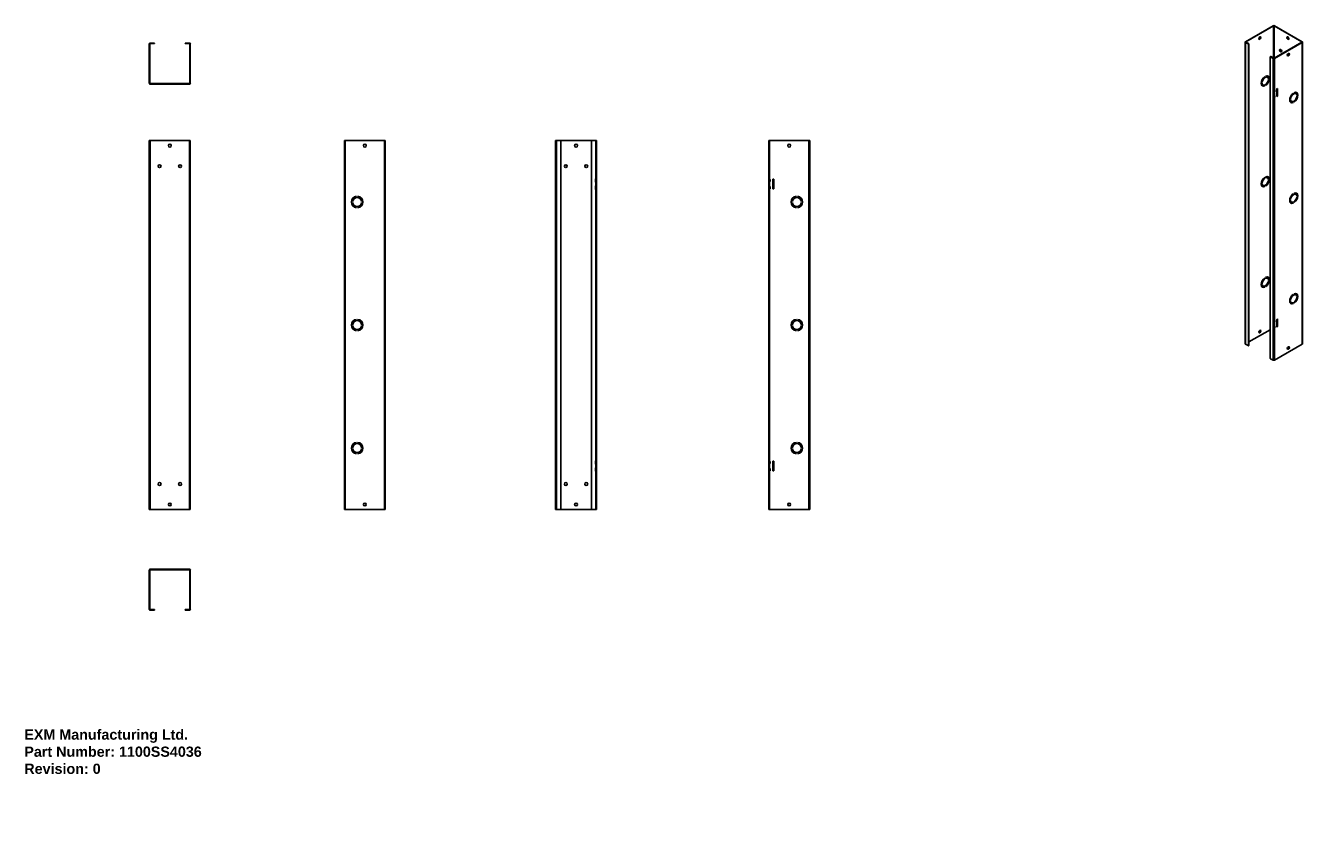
# Model space of a CAD drawing. Header units: inches. Extents: x 0 to 125, y -11 to 69.
import ezdxf

# ---------------------------------------------------------------- set-up
doc = ezdxf.new("R2010")
doc.units = ezdxf.units.IN
doc.header["$MEASUREMENT"] = 0
doc.layers.get('0').update_dxf_attribs({"lineweight": 25})
doc.layers.add('Visible Edges(ANSI)', color=7, linetype='Continuous', lineweight=25)
doc.layers.add('Visible Tangent Edges(ANSI)', color=7, linetype='Continuous', lineweight=25)
doc.styles.get("Standard").update_dxf_attribs({"font": 'arialbd.ttf'})

msp = doc.modelspace()

# ---------------------------------------------------------------- linework, layer by layer
at = {"layer": 'Visible Edges(ANSI)'}
for p, q in [((119.17, 67.08), (121.87, 68.64)), ((119.21, 67.06), (121.91, 68.62)), ((121.96, 68.62), (124.66, 67.06)), ((122, 68.64), (124.7, 67.08)), ((12.2, 66.88), (12.21, 66.88)), ((12.2, 66.86), (12.2, 66.88)), ((12.2, 63.03), (12.2, 66.86)), ((12.26, 63.03), (12.26, 66.86)), ((12.64, 66.94), (12.29, 66.94)), ((12.29, 66.89), (12.64, 66.89)), ((12.64, 66.94), (12.7, 66.94)), ((12.7, 66.89), (12.64, 66.89)), ((12.7, 66.89), (12.7, 66.94)), ((15.7, 66.94), (15.7, 66.89)), ((15.7, 66.94), (15.76, 66.94)), ((15.76, 66.89), (15.7, 66.89)), ((16.12, 66.94), (15.76, 66.94)), ((16.12, 66.89), (15.76, 66.89)), ((16.15, 66.86), (16.15, 63.03)), ((16.2, 66.86), (16.2, 63.03)), ((119.14, 37.61), (119.14, 67.05)), ((119.17, 67.01), (119.42, 66.87)), ((119.21, 67.03), (119.46, 66.89)), ((119.46, 66.79), (119.46, 37.46)), ((119.5, 66.82), (119.5, 37.48)), ((124.66, 67.03), (121.96, 65.47)), ((124.7, 67.01), (122, 65.45)), ((124.73, 67.05), (124.73, 37.61)), ((121.58, 36.24), (121.58, 65.57)), ((121.63, 65.62), (121.59, 65.6)), ((121.62, 65.6), (121.87, 65.45)), ((121.91, 65.47), (121.66, 65.62)), ((121.05, 63.68), (121.05, 63.68)), ((121.05, 63.68), (121.05, 63.68)), ((121.12, 63.72), (121.12, 63.72)), ((121.31, 63.62), (121.3, 63.62)), ((121.37, 63.73), (121.36, 63.73)), ((16.12, 63), (12.29, 63)), ((16.12, 62.94), (12.29, 62.94)), ((120.78, 63.09), (120.78, 63.09)), ((120.78, 63.09), (120.78, 63.09)), ((120.78, 63.03), (120.78, 63.03)), ((120.81, 62.75), (120.8, 62.75)), ((120.87, 62.86), (120.87, 62.86)), ((121.05, 62.76), (121.05, 62.76)), ((121.05, 62.76), (121.05, 62.76)), ((121.12, 62.8), (121.12, 62.8)), ((121.4, 63.45), (121.4, 63.45)), ((121.4, 63.45), (121.4, 63.45)), ((121.4, 63.38), (121.4, 63.38)), ((121.86, 62.4), (121.87, 62.39)), ((121.86, 62.13), (121.86, 62.4)), ((121.9, 62.39), (121.9, 62.15)), ((121.94, 62.38), (121.94, 62.36)), ((121.94, 62.36), (121.98, 62.33)), ((121.98, 62.38), (121.97, 62.39)), ((122, 62.39), (121.98, 62.38)), ((121.98, 62.33), (121.98, 62.38)), ((122.03, 62.37), (121.98, 62.33)), ((121.99, 62.22), (121.99, 62.34)), ((122.03, 62.37), (122.03, 62.19)), ((122.21, 62.48), (122.29, 62.53)), ((122.21, 61.72), (122.21, 62.48)), ((122.26, 61.79), (122.26, 62.51)), ((122.29, 62.53), (122.29, 61.77)), ((121.9, 62.15), (121.86, 62.13)), ((121.87, 62.12), (121.86, 62.13)), ((121.86, 61.84), (121.87, 61.83)), ((121.86, 61.57), (121.86, 61.84)), ((121.9, 61.59), (121.86, 61.57)), ((121.87, 61.56), (121.86, 61.57)), ((121.9, 62.15), (121.91, 62.15)), ((121.9, 61.82), (121.9, 61.59)), ((121.9, 61.59), (121.91, 61.58)), ((121.99, 62.22), (121.94, 62.18)), ((121.98, 62.16), (121.94, 62.18)), ((121.94, 62.18), (121.94, 62.13)), ((121.97, 62.11), (121.94, 62.13)), ((121.94, 61.82), (121.94, 61.79)), ((121.94, 61.79), (121.98, 61.77)), ((121.99, 61.65), (121.94, 61.62)), ((121.98, 61.6), (121.94, 61.62)), ((121.94, 61.62), (121.94, 61.57)), ((121.97, 61.55), (121.94, 61.57)), ((121.97, 62.11), (121.98, 62.11)), ((121.98, 61.82), (121.97, 61.82)), ((121.97, 61.55), (121.98, 61.55)), ((122.03, 62.19), (121.98, 62.16)), ((121.98, 62.11), (121.98, 62.16)), ((122, 62.12), (121.98, 62.11)), ((122, 61.83), (121.98, 61.82)), ((121.98, 61.77), (121.98, 61.82)), ((122.03, 61.8), (121.98, 61.77)), ((122.03, 61.63), (121.98, 61.6)), ((121.98, 61.55), (121.98, 61.6)), ((122, 61.56), (121.98, 61.55)), ((121.99, 62.22), (122.03, 62.19)), ((121.99, 61.65), (121.99, 61.78)), ((121.99, 61.65), (122.03, 61.63)), ((122.03, 61.8), (122.03, 61.63)), ((122.21, 61.76), (122.26, 61.79)), ((122.29, 61.77), (122.21, 61.72)), ((122.29, 61.77), (122.26, 61.79)), ((123.57, 61.49), (123.57, 61.49)), ((123.57, 61.49), (123.57, 61.49)), ((123.57, 61.42), (123.57, 61.42)), ((123.59, 61.15), (123.6, 61.14)), ((123.66, 61.26), (123.66, 61.25)), ((123.84, 62.07), (123.84, 62.07)), ((123.84, 62.07), (123.84, 62.07)), ((123.84, 61.15), (123.84, 61.15)), ((123.84, 61.15), (123.84, 61.15)), ((123.91, 62.11), (123.91, 62.11)), ((123.91, 61.19), (123.91, 61.19)), ((124.09, 62.01), (124.1, 62.01)), ((124.15, 62.12), (124.16, 62.12)), ((124.19, 61.84), (124.19, 61.84)), ((124.19, 61.84), (124.19, 61.84)), ((124.19, 61.78), (124.19, 61.78)), ((12.2, 57.44), (12.29, 57.44)), ((12.2, 21.44), (12.2, 57.44)), ((16.12, 57.44), (12.29, 57.44)), ((16.2, 57.44), (16.12, 57.44)), ((16.2, 57.44), (16.2, 21.44)), ((31.32, 57.44), (31.23, 57.44)), ((31.23, 21.44), (31.23, 57.44)), ((35.15, 57.44), (31.32, 57.44)), ((35.23, 57.44), (35.15, 57.44)), ((35.23, 57.44), (35.23, 21.44)), ((51.93, 57.44), (51.84, 57.44)), ((51.84, 21.44), (51.84, 57.44)), ((51.93, 57.44), (52.28, 57.44)), ((52.28, 57.44), (55.4, 57.44)), ((52.34, 57.38), (52.34, 21.5)), ((55.34, 21.5), (55.34, 57.38)), ((55.4, 57.44), (55.76, 57.44)), ((55.84, 57.44), (55.76, 57.44)), ((55.84, 57.44), (55.84, 53.7)), ((72.73, 57.44), (72.64, 57.44)), ((72.64, 53.7), (72.64, 57.44)), ((76.55, 57.44), (72.73, 57.44)), ((76.55, 57.44), (76.64, 57.44)), ((76.64, 57.44), (76.64, 21.44)), ((55.73, 53.7), (55.76, 53.7)), ((55.73, 53.37), (55.73, 53.7)), ((55.84, 53.7), (55.76, 53.7)), ((55.79, 53.7), (55.79, 53.64)), ((55.79, 53.64), (55.84, 53.64)), ((55.79, 53.43), (55.79, 53.64)), ((55.84, 53.7), (55.84, 53.7)), ((55.84, 53.64), (55.84, 53.7)), ((55.84, 53.64), (55.84, 53.43)), ((72.7, 53.7), (72.64, 53.7)), ((72.64, 53.37), (72.64, 53.7)), ((72.73, 53.7), (72.7, 53.7)), ((72.7, 53.64), (72.7, 53.7)), ((72.7, 53.7), (72.7, 53.37)), ((72.78, 53.64), (72.7, 53.64)), ((72.78, 53.64), (72.78, 53.43)), ((73.03, 53.66), (73.15, 53.66)), ((73.03, 52.73), (73.03, 53.66)), ((73.15, 53.66), (73.15, 52.73)), ((121.05, 53.87), (121.05, 53.87)), ((121.05, 53.87), (121.05, 53.87)), ((121.12, 53.91), (121.12, 53.91)), ((121.31, 53.81), (121.3, 53.81)), ((121.37, 53.91), (121.36, 53.92)), ((121.4, 53.64), (121.4, 53.64)), ((121.4, 53.64), (121.4, 53.64)), ((55.76, 53.37), (55.73, 53.37)), ((55.73, 53.01), (55.76, 53.01)), ((55.73, 52.68), (55.73, 53.01)), ((55.76, 52.68), (55.73, 52.68)), ((55.76, 53.37), (55.84, 53.37)), ((55.84, 53.01), (55.76, 53.01)), ((55.76, 52.68), (55.84, 52.68)), ((55.84, 53.43), (55.79, 53.43)), ((55.79, 53.43), (55.79, 53.37)), ((55.79, 53.01), (55.79, 52.95)), ((55.79, 52.95), (55.84, 52.95)), ((55.79, 52.74), (55.79, 52.95)), ((55.84, 52.74), (55.79, 52.74)), ((55.79, 52.74), (55.79, 52.68)), ((55.84, 53.37), (55.84, 53.43)), ((55.84, 53.37), (55.84, 53.37)), ((55.84, 53.37), (55.84, 53.01)), ((55.84, 53.01), (55.84, 53.01)), ((55.84, 52.95), (55.84, 53.01)), ((55.84, 52.95), (55.84, 52.74)), ((55.84, 52.68), (55.84, 52.74)), ((55.84, 52.68), (55.84, 52.68)), ((55.84, 52.68), (55.84, 26.2)), ((72.64, 53.37), (72.7, 53.37)), ((72.64, 53.01), (72.64, 53.37)), ((72.7, 53.01), (72.64, 53.01)), ((72.64, 52.68), (72.64, 53.01)), ((72.64, 52.68), (72.7, 52.68)), ((72.64, 26.2), (72.64, 52.68)), ((72.78, 53.43), (72.7, 53.43)), ((72.7, 53.37), (72.7, 53.43)), ((72.73, 53.37), (72.7, 53.37)), ((72.73, 53.01), (72.7, 53.01)), ((72.7, 52.95), (72.7, 53.01)), ((72.7, 53.01), (72.7, 52.68)), ((72.78, 52.95), (72.7, 52.95)), ((72.78, 52.74), (72.7, 52.74)), ((72.7, 52.68), (72.7, 52.74)), ((72.73, 52.68), (72.7, 52.68)), ((72.78, 52.95), (72.78, 52.74)), ((73.15, 52.73), (73.03, 52.73)), ((120.78, 53.28), (120.78, 53.28)), ((120.78, 53.28), (120.78, 53.28)), ((120.78, 53.22), (120.78, 53.22)), ((120.81, 52.94), (120.8, 52.94)), ((120.87, 53.05), (120.87, 53.05)), ((121.05, 52.95), (121.05, 52.95)), ((121.05, 52.95), (121.05, 52.95)), ((121.12, 52.99), (121.12, 52.99)), ((121.4, 53.57), (121.4, 53.57)), ((32.05, 51.48), (32.05, 51.48)), ((32.05, 51.4), (32.05, 51.4)), ((32.43, 52), (32.43, 52)), ((32.53, 52), (32.53, 52)), ((32.92, 51.48), (32.92, 51.48)), ((32.92, 51.4), (32.92, 51.4)), ((74.95, 51.48), (74.95, 51.48)), ((74.95, 51.4), (74.95, 51.4)), ((75.34, 52), (75.34, 52)), ((75.44, 52), (75.44, 52)), ((75.83, 51.48), (75.83, 51.48)), ((75.83, 51.4), (75.83, 51.4)), ((123.57, 51.68), (123.57, 51.68)), ((123.57, 51.68), (123.57, 51.68)), ((123.57, 51.61), (123.57, 51.61)), ((123.59, 51.34), (123.6, 51.33)), ((123.66, 51.44), (123.66, 51.44)), ((123.84, 52.26), (123.84, 52.26)), ((123.84, 52.26), (123.84, 52.26)), ((123.84, 51.34), (123.84, 51.34)), ((123.84, 51.34), (123.84, 51.34)), ((123.91, 52.3), (123.91, 52.3)), ((123.91, 51.38), (123.91, 51.38)), ((124.09, 52.2), (124.1, 52.2)), ((124.15, 52.31), (124.16, 52.31)), ((124.19, 52.03), (124.19, 52.03)), ((124.19, 52.03), (124.19, 52.03)), ((124.19, 51.97), (124.19, 51.97)), ((32.43, 50.88), (32.43, 50.88)), ((32.53, 50.88), (32.53, 50.88)), ((75.34, 50.88), (75.34, 50.88)), ((75.44, 50.88), (75.44, 50.88)), ((121.05, 44.05), (121.05, 44.05)), ((121.05, 44.05), (121.05, 44.05)), ((121.12, 44.1), (121.12, 44.1)), ((121.31, 44), (121.3, 44)), ((121.37, 44.1), (121.36, 44.11)), ((121.4, 43.83), (121.4, 43.83)), ((121.4, 43.83), (121.4, 43.83)), ((121.4, 43.76), (121.4, 43.76)), ((120.78, 43.47), (120.78, 43.47)), ((120.78, 43.47), (120.78, 43.47)), ((120.78, 43.41), (120.78, 43.41)), ((120.81, 43.13), (120.8, 43.13)), ((120.87, 43.24), (120.87, 43.24)), ((121.05, 43.14), (121.05, 43.14)), ((121.05, 43.14), (121.05, 43.14)), ((121.12, 43.18), (121.12, 43.18)), ((123.84, 42.45), (123.84, 42.45)), ((123.84, 42.45), (123.84, 42.45)), ((123.91, 42.49), (123.91, 42.49)), ((124.09, 42.39), (124.1, 42.39)), ((124.15, 42.5), (124.16, 42.5)), ((123.57, 41.87), (123.57, 41.87)), ((123.57, 41.87), (123.57, 41.87)), ((123.57, 41.8), (123.57, 41.8)), ((123.59, 41.53), (123.6, 41.52)), ((123.66, 41.63), (123.66, 41.63)), ((123.84, 41.53), (123.84, 41.53)), ((123.84, 41.53), (123.84, 41.53)), ((123.91, 41.57), (123.91, 41.57)), ((124.19, 42.22), (124.19, 42.22)), ((124.19, 42.22), (124.19, 42.22)), ((124.19, 42.16), (124.19, 42.16)), ((32.43, 40), (32.43, 40)), ((32.53, 40), (32.53, 40)), ((75.34, 40), (75.34, 40)), ((75.44, 40), (75.44, 40)), ((121.86, 39.65), (121.86, 39.92)), ((121.86, 39.92), (121.87, 39.91)), ((121.9, 39.9), (121.9, 39.67)), ((121.94, 39.9), (121.94, 39.87)), ((121.98, 39.9), (121.97, 39.9)), ((122, 39.91), (121.98, 39.9)), ((121.98, 39.85), (121.98, 39.9)), ((122.03, 39.88), (121.98, 39.85)), ((122.03, 39.88), (122.03, 39.71)), ((122.21, 40), (122.29, 40.05)), ((122.21, 39.24), (122.21, 40)), ((122.26, 39.31), (122.26, 40.03)), ((122.29, 40.05), (122.29, 39.29)), ((32.05, 39.48), (32.05, 39.48)), ((32.05, 39.4), (32.05, 39.4)), ((32.43, 38.88), (32.43, 38.88)), ((32.53, 38.88), (32.53, 38.88)), ((32.92, 39.48), (32.92, 39.48)), ((32.92, 39.4), (32.92, 39.4)), ((74.95, 39.48), (74.95, 39.48)), ((74.95, 39.4), (74.95, 39.4)), ((75.34, 38.88), (75.34, 38.88)), ((75.44, 38.88), (75.44, 38.88)), ((75.83, 39.48), (75.83, 39.48)), ((75.83, 39.4), (75.83, 39.4)), ((121.58, 38.99), (119.5, 37.8)), ((121.9, 39.67), (121.86, 39.65)), ((121.87, 39.64), (121.86, 39.65)), ((121.86, 39.09), (121.86, 39.36)), ((121.86, 39.36), (121.87, 39.35)), ((121.9, 39.11), (121.86, 39.09)), ((121.87, 39.08), (121.86, 39.09)), ((121.9, 39.67), (121.91, 39.66)), ((121.9, 39.34), (121.9, 39.11)), ((121.91, 39.19), (121.9, 39.18)), ((121.9, 39.11), (121.91, 39.1)), ((121.94, 39.87), (121.98, 39.85)), ((121.99, 39.73), (121.94, 39.7)), ((121.94, 39.7), (121.94, 39.65)), ((121.98, 39.68), (121.94, 39.7)), ((121.97, 39.63), (121.94, 39.65)), ((121.94, 39.34), (121.94, 39.31)), ((121.94, 39.31), (121.98, 39.29)), ((121.99, 39.17), (121.94, 39.14)), ((121.94, 39.14), (121.94, 39.09)), ((121.98, 39.12), (121.94, 39.14)), ((121.97, 39.07), (121.94, 39.09)), ((121.99, 39.17), (121.96, 39.19)), ((121.97, 39.63), (121.98, 39.63)), ((121.98, 39.34), (121.97, 39.34)), ((121.97, 39.07), (121.98, 39.07)), ((122.03, 39.71), (121.98, 39.68)), ((121.98, 39.63), (121.98, 39.68)), ((122, 39.64), (121.98, 39.63)), ((122, 39.35), (121.98, 39.34)), ((121.98, 39.29), (121.98, 39.34)), ((122.03, 39.32), (121.98, 39.29)), ((122.03, 39.15), (121.98, 39.12)), ((121.98, 39.07), (121.98, 39.12)), ((122, 39.08), (121.98, 39.07)), ((121.99, 39.73), (121.99, 39.86)), ((121.99, 39.73), (122.03, 39.71)), ((121.99, 39.17), (121.99, 39.3)), ((121.99, 39.17), (122.03, 39.15)), ((122.03, 39.32), (122.03, 39.15)), ((122.21, 39.28), (122.26, 39.31)), ((122.29, 39.29), (122.21, 39.24)), ((122.29, 39.29), (122.26, 39.31)), ((119.42, 37.44), (119.17, 37.58)), ((119.49, 37.45), (119.45, 37.43)), ((122, 36.02), (124.7, 37.58)), ((121.87, 36.02), (121.62, 36.16)), ((32.05, 27.48), (32.05, 27.48)), ((32.43, 28), (32.43, 28)), ((32.53, 28), (32.53, 28)), ((32.92, 27.48), (32.92, 27.48)), ((74.95, 27.48), (74.95, 27.48)), ((75.34, 28), (75.34, 28)), ((75.44, 28), (75.44, 28)), ((75.83, 27.48), (75.83, 27.48)), ((32.05, 27.4), (32.05, 27.4)), ((32.43, 26.88), (32.43, 26.88)), ((32.53, 26.88), (32.53, 26.88)), ((32.92, 27.4), (32.92, 27.4)), ((55.73, 25.87), (55.73, 26.2)), ((55.73, 26.2), (55.76, 26.2)), ((55.84, 26.2), (55.76, 26.2)), ((55.79, 26.2), (55.79, 26.14)), ((55.84, 26.2), (55.84, 26.2)), ((55.84, 26.14), (55.84, 26.2)), ((72.7, 26.2), (72.64, 26.2)), ((72.64, 25.87), (72.64, 26.2)), ((72.7, 26.2), (72.7, 25.87)), ((72.73, 26.2), (72.7, 26.2)), ((72.7, 26.14), (72.7, 26.2)), ((74.95, 27.4), (74.95, 27.4)), ((75.34, 26.88), (75.34, 26.88)), ((75.44, 26.88), (75.44, 26.88)), ((75.83, 27.4), (75.83, 27.4)), ((55.76, 25.87), (55.73, 25.87)), ((55.73, 25.18), (55.73, 25.51)), ((55.73, 25.51), (55.76, 25.51)), ((55.76, 25.18), (55.73, 25.18)), ((55.76, 25.87), (55.84, 25.87)), ((55.84, 25.51), (55.76, 25.51)), ((55.76, 25.18), (55.84, 25.18)), ((55.79, 25.93), (55.79, 26.14)), ((55.79, 26.14), (55.84, 26.14)), ((55.79, 25.93), (55.79, 25.87)), ((55.84, 25.93), (55.79, 25.93)), ((55.79, 25.51), (55.79, 25.45)), ((55.79, 25.24), (55.79, 25.45)), ((55.79, 25.45), (55.84, 25.45)), ((55.79, 25.24), (55.79, 25.18)), ((55.84, 25.24), (55.79, 25.24)), ((55.84, 26.14), (55.84, 25.93)), ((55.84, 25.87), (55.84, 25.93)), ((55.84, 25.87), (55.84, 25.51)), ((55.84, 25.87), (55.84, 25.87)), ((55.84, 25.51), (55.84, 25.51)), ((55.84, 25.45), (55.84, 25.51)), ((55.84, 25.45), (55.84, 25.24)), ((55.84, 25.18), (55.84, 25.24)), ((55.84, 25.18), (55.84, 21.44)), ((55.84, 25.18), (55.84, 25.18)), ((72.64, 25.51), (72.64, 25.87)), ((72.64, 25.87), (72.7, 25.87)), ((72.64, 25.18), (72.64, 25.51)), ((72.7, 25.51), (72.64, 25.51)), ((72.64, 21.44), (72.64, 25.18)), ((72.64, 25.18), (72.7, 25.18)), ((72.78, 26.14), (72.7, 26.14)), ((72.78, 25.93), (72.7, 25.93)), ((72.7, 25.87), (72.7, 25.93)), ((72.73, 25.87), (72.7, 25.87)), ((72.7, 25.51), (72.7, 25.18)), ((72.73, 25.51), (72.7, 25.51)), ((72.7, 25.45), (72.7, 25.51)), ((72.78, 25.45), (72.7, 25.45)), ((72.78, 25.24), (72.7, 25.24)), ((72.7, 25.18), (72.7, 25.24)), ((72.73, 25.18), (72.7, 25.18)), ((72.78, 26.14), (72.78, 25.93)), ((72.78, 25.45), (72.78, 25.24)), ((73.03, 26.16), (73.15, 26.16)), ((73.03, 25.23), (73.03, 26.16)), ((73.15, 25.23), (73.03, 25.23)), ((73.15, 26.16), (73.15, 25.23)), ((12.2, 21.44), (12.29, 21.44)), ((12.29, 21.44), (16.12, 21.44)), ((16.2, 21.44), (16.12, 21.44)), ((31.32, 21.44), (31.23, 21.44)), ((31.32, 21.44), (35.15, 21.44)), ((35.15, 21.44), (35.23, 21.44)), ((51.84, 21.44), (51.93, 21.44)), ((52.28, 21.44), (51.93, 21.44)), ((55.4, 21.44), (52.28, 21.44)), ((55.76, 21.44), (55.4, 21.44)), ((55.76, 21.44), (55.84, 21.44)), ((72.64, 21.44), (72.73, 21.44)), ((72.73, 21.44), (76.55, 21.44)), ((76.55, 21.44), (76.64, 21.44)), ((12.2, 11.72), (12.2, 15.55)), ((12.26, 11.72), (12.26, 15.55)), ((12.29, 15.63), (16.12, 15.63)), ((12.29, 15.58), (16.12, 15.58)), ((16.15, 15.55), (16.15, 11.72)), ((16.2, 15.55), (16.2, 11.72)), ((12.2, 11.72), (12.2, 11.69)), ((12.21, 11.69), (12.2, 11.69)), ((12.29, 11.69), (12.64, 11.69)), ((12.29, 11.63), (12.64, 11.63)), ((12.64, 11.69), (12.7, 11.69)), ((12.7, 11.63), (12.64, 11.63)), ((12.7, 11.63), (12.7, 11.69)), ((15.7, 11.69), (15.76, 11.69)), ((15.7, 11.69), (15.7, 11.63)), ((15.76, 11.63), (15.7, 11.63)), ((16.12, 11.69), (15.76, 11.69)), ((15.76, 11.63), (16.12, 11.63))]:
    msp.add_line(p, q, dxfattribs=at)
for centre in [(14.2, 56.94), (33.23, 56.94), (53.84, 56.94), (74.64, 56.94), (13.2, 54.94), (15.2, 54.94), (52.84, 54.94), (54.84, 54.94), (13.2, 23.94), (15.2, 23.94), (52.84, 23.94), (54.84, 23.94), (14.2, 21.94), (33.23, 21.94), (53.84, 21.94), (74.64, 21.94)]:
    msp.add_circle(centre, 0.141, dxfattribs=at)
for centre, radius, start, end in [((12.29, 66.86), 0.086, 90, 180), ((12.29, 66.86), 0.031, 90, 180), ((16.12, 66.86), 0.086, 0, 90), ((16.12, 66.86), 0.031, 0, 90), ((12.29, 63.03), 0.086, 180, 270), ((12.29, 63.03), 0.031, 180, 270), ((16.12, 63.03), 0.086, 270, 0), ((16.12, 63.03), 0.031, 270, 0), ((52.28, 57.38), 0.06, 0, 90), ((55.4, 57.38), 0.06, 90, 180), ((32.48, 51.44), 0.562, 95.0997, 264.9003), ((32.48, 51.44), 0.562, 95.1006, 264.8994), ((32.48, 51.44), 0.437, 5.247, 174.753), ((32.48, 51.44), 0.438, 5.2458, 174.7542), ((32.48, 51.44), 0.438, 185.2458, 354.7542), ((32.48, 51.44), 0.437, 185.247, 354.753), ((32.48, 51.44), 0.562, 275.1006, 84.8994), ((32.48, 51.44), 0.562, 275.0997, 84.9003), ((75.39, 51.44), 0.562, 95.0997, 264.9003), ((75.39, 51.44), 0.562, 95.1006, 264.8994), ((75.39, 51.44), 0.437, 5.247, 174.753), ((75.39, 51.44), 0.438, 5.2458, 174.7542), ((75.39, 51.44), 0.438, 185.2458, 354.7542), ((75.39, 51.44), 0.437, 185.247, 354.753), ((75.39, 51.44), 0.562, 275.1006, 84.8994), ((75.39, 51.44), 0.562, 275.0997, 84.9003), ((32.48, 39.44), 0.562, 95.0997, 264.9003), ((32.48, 39.44), 0.562, 95.1006, 264.8994), ((32.48, 39.44), 0.437, 5.247, 174.753), ((32.48, 39.44), 0.438, 5.2458, 174.7542), ((32.48, 39.44), 0.562, 275.1006, 84.8994), ((32.48, 39.44), 0.562, 275.0997, 84.9003), ((75.39, 39.44), 0.562, 95.0997, 264.9003), ((75.39, 39.44), 0.562, 95.1006, 264.8994), ((75.39, 39.44), 0.437, 5.247, 174.753), ((75.39, 39.44), 0.438, 5.2458, 174.7542), ((75.39, 39.44), 0.562, 275.1006, 84.8994), ((75.39, 39.44), 0.562, 275.0997, 84.9003), ((32.48, 39.44), 0.438, 185.2458, 354.7542), ((32.48, 39.44), 0.437, 185.247, 354.753), ((75.39, 39.44), 0.438, 185.2458, 354.7542), ((75.39, 39.44), 0.437, 185.247, 354.753), ((32.48, 27.44), 0.562, 95.0997, 264.9003), ((32.48, 27.44), 0.562, 95.1006, 264.8994), ((32.48, 27.44), 0.437, 5.247, 174.753), ((32.48, 27.44), 0.438, 5.2458, 174.7542), ((32.48, 27.44), 0.562, 275.1006, 84.8994), ((32.48, 27.44), 0.562, 275.0997, 84.9003), ((75.39, 27.44), 0.562, 95.0997, 264.9003), ((75.39, 27.44), 0.562, 95.1006, 264.8994), ((75.39, 27.44), 0.437, 5.247, 174.753), ((75.39, 27.44), 0.438, 5.2458, 174.7542), ((75.39, 27.44), 0.562, 275.1006, 84.8994), ((75.39, 27.44), 0.562, 275.0997, 84.9003), ((32.48, 27.44), 0.438, 185.2458, 354.7542), ((32.48, 27.44), 0.437, 185.247, 354.753), ((75.39, 27.44), 0.438, 185.2458, 354.7542), ((75.39, 27.44), 0.437, 185.247, 354.753), ((52.28, 21.5), 0.06, 270, 0), ((55.4, 21.5), 0.06, 180, 270), ((12.29, 15.55), 0.086, 90, 180), ((12.29, 15.55), 0.031, 90, 180), ((16.12, 15.55), 0.086, 0, 90), ((16.12, 15.55), 0.031, 0, 90), ((12.29, 11.72), 0.086, 180, 270), ((12.29, 11.72), 0.031, 180, 270), ((16.12, 11.72), 0.086, 270, 0), ((16.12, 11.72), 0.031, 270, 0)]:
    msp.add_arc(centre, radius, start, end, dxfattribs=at)
for centre, major_axis, ratio, start_param, end_param in [((121.93, 68.6), (-0.086, 0), 0.575862, 3.926991, 5.497787), ((121.93, 68.6), (-0.031, 0), 0.575862, 3.926991, 5.497787), ((120.52, 67.45), (-0.07, -0.122), 0.578093, 0.279911, 2.861682), ((123.35, 67.45), (-0.07, 0.122), 0.578093, 0.279911, 2.861682), ((119.23, 67.05), (-0.086, 0), 0.575862, 5.497787, 7.068583), ((119.23, 67.05), (-0.031, 0), 0.575862, 5.497787, 7.068583), ((119.42, 66.82), (0.0299, -0.052), 0.578093, 0.787332, 2.358128), ((119.46, 66.84), (-0.0299, 0.052), 0.578093, 3.928925, 5.499721), ((122.64, 66.22), (-0.07, 0.122), 0.578093, 0.279911, 2.861682), ((124.64, 67.05), (0.031, 0), 0.575862, 5.497787, 7.068583), ((124.64, 67.05), (0.086, 0), 0.575862, 5.497787, 7.068583), ((121.62, 65.55), (-0.0299, 0.052), 0.578093, 5.499721, 7.070517), ((121.66, 65.57), (-0.0299, 0.052), 0.578093, 5.499721, 6.283185), ((121.93, 65.49), (0.086, 0), 0.575862, 3.926991, 5.497787), ((121.93, 65.49), (-0.031, 0), 0.575862, 0.785398, 2.356194), ((123.31, 65.85), (-0.07, -0.122), 0.578093, 0.279911, 2.861682), ((121.09, 63.24), (-0.281, -0.487), 0.578093, 4.014079, 6.977628), ((121.09, 63.24), (-0.281, -0.487), 0.578093, 4.014063, 6.977643), ((121.09, 63.24), (0.218, 0.379), 0.578093, 5.587431, 8.545869), ((121.09, 63.24), (0.218, 0.379), 0.578093, 5.58741, 8.54589), ((121.09, 63.24), (0.281, 0.487), 0.578093, 4.014063, 6.977643), ((121.09, 63.24), (0.281, 0.487), 0.578093, 4.014079, 6.977628), ((121.09, 63.24), (-0.218, -0.379), 0.578093, 5.58741, 8.54589), ((121.09, 63.24), (-0.218, -0.379), 0.578093, 5.587431, 8.545869), ((121.93, 62.43), (0.086, 0), 0.575862, 3.926991, 5.190656), ((121.93, 62.43), (0.086, 0), 0.575862, 5.190656, 5.497787), ((121.93, 62.16), (-0.086, 0), 0.575862, 0.785398, 2.049063), ((121.93, 61.87), (0.086, 0), 0.575862, 3.926991, 5.190656), ((121.93, 61.6), (-0.086, 0), 0.575862, 0.785398, 2.049063), ((121.93, 62.16), (0.031, 0), 0.575862, 3.926991, 4.826687), ((121.93, 61.6), (0.031, 0), 0.575862, 3.926991, 4.826687), ((121.93, 61.87), (0.086, 0), 0.575862, 5.190656, 5.497787), ((123.88, 61.63), (-0.281, -0.487), 0.578093, 4.014063, 6.977643), ((123.88, 61.63), (-0.281, -0.487), 0.578093, 4.014079, 6.977628), ((123.88, 61.63), (0.218, 0.379), 0.578093, 5.587431, 8.545869), ((123.88, 61.63), (0.218, 0.379), 0.578093, 5.58741, 8.54589), ((123.88, 61.63), (-0.218, -0.379), 0.578093, 5.58741, 8.54589), ((123.88, 61.63), (-0.218, -0.379), 0.578093, 5.587431, 8.545869), ((123.88, 61.63), (0.281, 0.487), 0.578093, 4.014079, 6.977628), ((123.88, 61.63), (0.281, 0.487), 0.578093, 4.014063, 6.977643), ((121.09, 53.43), (-0.281, -0.487), 0.578093, 4.014079, 6.977628), ((121.09, 53.43), (-0.281, -0.487), 0.578093, 4.014063, 6.977643), ((121.09, 53.43), (0.218, 0.379), 0.578093, 5.587431, 8.545869), ((121.09, 53.43), (0.218, 0.379), 0.578093, 5.58741, 8.54589), ((121.09, 53.43), (0.281, 0.487), 0.578093, 4.014063, 6.977643), ((121.09, 53.43), (0.281, 0.487), 0.578093, 4.014079, 6.977628), ((121.09, 53.43), (-0.218, -0.379), 0.578093, 5.58741, 8.54589), ((121.09, 53.43), (-0.218, -0.379), 0.578093, 5.587431, 8.545869), ((123.88, 51.82), (0.281, 0.487), 0.578093, 4.014079, 6.977628), ((123.88, 51.82), (0.281, 0.487), 0.578093, 4.014063, 6.977643), ((123.88, 51.82), (-0.281, -0.487), 0.578093, 4.014063, 6.977643), ((123.88, 51.82), (-0.281, -0.487), 0.578093, 4.014079, 6.977628), ((123.88, 51.82), (0.218, 0.379), 0.578093, 5.587431, 8.545869), ((123.88, 51.82), (0.218, 0.379), 0.578093, 5.58741, 8.54589), ((123.88, 51.82), (-0.218, -0.379), 0.578093, 5.58741, 8.54589), ((123.88, 51.82), (-0.218, -0.379), 0.578093, 5.587431, 8.545869), ((121.09, 43.62), (-0.281, -0.487), 0.578093, 4.014079, 6.977628), ((121.09, 43.62), (-0.281, -0.487), 0.578093, 4.014063, 6.977643), ((121.09, 43.62), (0.218, 0.379), 0.578093, 5.587431, 8.545869), ((121.09, 43.62), (0.218, 0.379), 0.578093, 5.58741, 8.54589), ((121.09, 43.62), (-0.218, -0.379), 0.578093, 5.58741, 8.54589), ((121.09, 43.62), (-0.218, -0.379), 0.578093, 5.587431, 8.545869), ((121.09, 43.62), (0.281, 0.487), 0.578093, 4.014063, 6.977643), ((121.09, 43.62), (0.281, 0.487), 0.578093, 4.014079, 6.977628), ((123.88, 42.01), (-0.281, -0.487), 0.578093, 4.014063, 6.977643), ((123.88, 42.01), (-0.281, -0.487), 0.578093, 4.014079, 6.977628), ((123.88, 42.01), (0.218, 0.379), 0.578093, 5.587431, 8.545869), ((123.88, 42.01), (0.218, 0.379), 0.578093, 5.58741, 8.54589), ((123.88, 42.01), (0.281, 0.487), 0.578093, 4.014079, 6.977628), ((123.88, 42.01), (0.281, 0.487), 0.578093, 4.014063, 6.977643), ((123.88, 42.01), (-0.218, -0.379), 0.578093, 5.58741, 8.54589), ((123.88, 42.01), (-0.218, -0.379), 0.578093, 5.587431, 8.545869), ((121.93, 39.95), (0.086, 0), 0.575862, 3.926991, 5.190656), ((121.93, 39.95), (0.086, 0), 0.575862, 5.190656, 5.497787), ((120.52, 38.84), (-0.07, -0.122), 0.578093, 0.279911, 2.861682), ((121.93, 39.68), (-0.086, 0), 0.575862, 0.785398, 2.049063), ((121.93, 39.38), (0.086, 0), 0.575862, 3.926991, 5.190656), ((121.93, 39.11), (-0.086, 0), 0.575862, 0.785398, 2.049063), ((121.93, 39.68), (0.031, 0), 0.575862, 3.926991, 4.826687), ((121.93, 39.17), (-0.031, 0), 0.575862, 3.926991, 5.497787), ((121.93, 39.11), (0.031, 0), 0.575862, 3.926991, 4.826687), ((121.93, 39.38), (0.086, 0), 0.575862, 5.190656, 5.497787), ((119.23, 37.61), (-0.086, 0), 0.575862, 0, 0.785398), ((119.42, 37.48), (0.0299, -0.052), 0.578093, 5.499721, 7.070517), ((119.46, 37.51), (0.0299, -0.052), 0.578093, 0, 0.787332), ((124.64, 37.61), (0.086, 0), 0.575862, 5.497787, 6.283185), ((121.62, 36.21), (-0.0299, 0.052), 0.578093, 0.787332, 2.358128), ((123.31, 37.23), (-0.07, -0.122), 0.578093, 0.279911, 2.861682), ((121.93, 36.06), (-0.086, 0), 0.575862, 0.785398, 2.356194)]:
    msp.add_ellipse(centre, major_axis=major_axis, ratio=ratio, start_param=start_param, end_param=end_param, dxfattribs=at)
for centre, major_axis in [((120.56, 67.43), (-0.07, -0.122)), ((123.31, 67.43), (-0.07, 0.122)), ((122.6, 66.2), (-0.07, 0.122)), ((123.35, 65.82), (-0.07, -0.122)), ((120.56, 38.81), (-0.07, -0.122)), ((123.35, 37.21), (-0.07, -0.122))]:
    msp.add_ellipse(centre, major_axis=major_axis, ratio=0.578093, dxfattribs=at)
at = {"layer": 'Visible Tangent Edges(ANSI)'}
for p, q in [((121.91, 65.47), (121.91, 68.62)), ((121.96, 68.62), (121.96, 65.47)), ((12.26, 66.86), (12.2, 66.86)), ((12.29, 66.94), (12.29, 66.89)), ((12.64, 66.94), (12.64, 66.89)), ((15.76, 66.89), (15.76, 66.94)), ((16.12, 66.89), (16.12, 66.94)), ((16.2, 66.86), (16.15, 66.86)), ((119.17, 67.08), (119.21, 67.06)), ((119.21, 67.03), (119.17, 67.01)), ((119.17, 67.01), (119.17, 37.58)), ((119.21, 67.06), (119.21, 67.03)), ((119.46, 66.89), (119.42, 66.87)), ((119.46, 66.79), (119.5, 66.82)), ((124.66, 67.03), (124.66, 67.06)), ((124.7, 37.58), (124.7, 67.01)), ((121.62, 65.6), (121.66, 65.62)), ((121.87, 65.45), (121.91, 65.47)), ((121.87, 62.39), (121.87, 65.45)), ((121.96, 65.47), (122, 65.45)), ((122, 65.45), (122, 62.39)), ((121.91, 62.15), (121.91, 62.38)), ((121.96, 62.35), (121.96, 62.2)), ((121.87, 61.83), (121.87, 62.12)), ((121.87, 39.91), (121.87, 61.56)), ((121.91, 61.58), (121.91, 61.82)), ((121.96, 61.78), (121.96, 61.63)), ((122, 62.12), (122, 61.83)), ((122, 61.56), (122, 39.91)), ((12.29, 57.44), (12.29, 21.44)), ((16.12, 21.44), (16.12, 57.44)), ((31.32, 57.44), (31.32, 21.44)), ((35.15, 21.44), (35.15, 57.44)), ((51.93, 57.44), (51.93, 21.44)), ((55.76, 53.7), (55.76, 57.44)), ((72.73, 57.44), (72.73, 53.7)), ((76.55, 21.44), (76.55, 57.44)), ((55.76, 53.37), (55.76, 53.7)), ((72.73, 53.64), (72.73, 53.43)), ((55.76, 53.01), (55.76, 53.37)), ((55.76, 52.68), (55.76, 53.01)), ((55.76, 26.2), (55.76, 52.68)), ((72.73, 53.37), (72.73, 53.01)), ((72.73, 52.95), (72.73, 52.74)), ((72.73, 52.68), (72.73, 26.2)), ((121.91, 39.66), (121.91, 39.9)), ((121.87, 39.35), (121.87, 39.64)), ((121.87, 36.02), (121.87, 39.08)), ((121.91, 39.19), (121.91, 39.34)), ((121.96, 39.86), (121.96, 39.71)), ((121.96, 39.3), (121.96, 39.19)), ((122, 39.64), (122, 39.35)), ((122, 39.08), (122, 36.02)), ((119.5, 37.48), (119.46, 37.46)), ((55.76, 25.87), (55.76, 26.2)), ((55.76, 25.51), (55.76, 25.87)), ((55.76, 25.18), (55.76, 25.51)), ((55.76, 21.44), (55.76, 25.18)), ((72.73, 26.14), (72.73, 25.93)), ((72.73, 25.87), (72.73, 25.51)), ((72.73, 25.45), (72.73, 25.24)), ((72.73, 25.18), (72.73, 21.44)), ((12.2, 11.72), (12.26, 11.72)), ((12.29, 11.69), (12.29, 11.63)), ((12.64, 11.69), (12.64, 11.63)), ((15.76, 11.63), (15.76, 11.69)), ((16.12, 11.63), (16.12, 11.69)), ((16.15, 11.72), (16.2, 11.72))]:
    msp.add_line(p, q, dxfattribs=at)

# ---------------------------------------------------------------- texts
at = {"insert": (0, 0), "char_height": 1, "attachment_point": 1}
msp.add_mtext_dynamic_manual_height_columns('EXM Manufacturing Ltd.\\PPart Number: 1100SS4036\\PRevision: 0', width=6.991, gutter_width=1, heights=[0], dxfattribs=at).dxf.set("width", 100)

doc.saveas('drawing.dxf')
